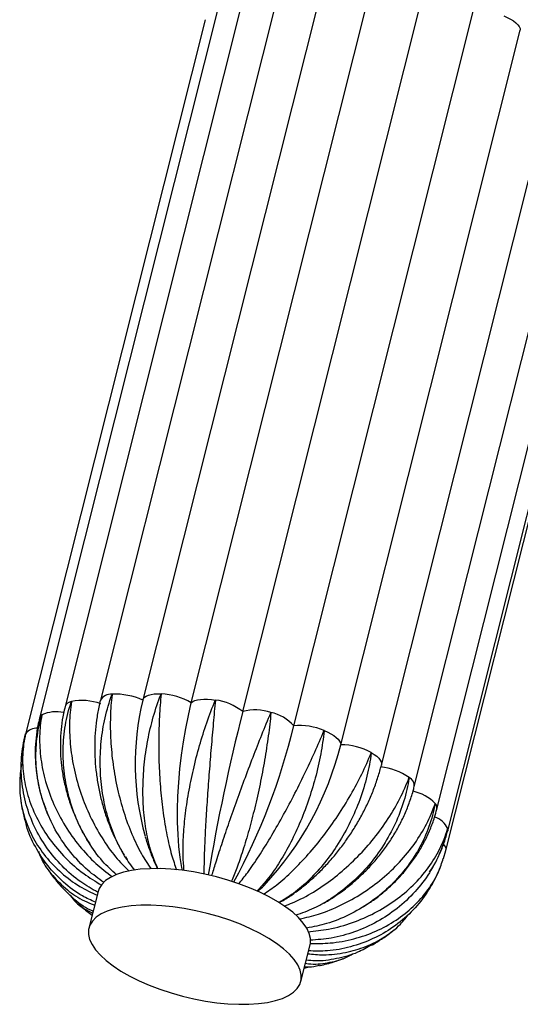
# Paper-space layout '_Isométrica' of a CAD drawing. Header units: millimetres. Extents: x -343 to 343, y -361 to 1293.
# Tile 1 of 7: x -136 to 2, y -361 to -91. Entities that reach past the tile are written whole.
import ezdxf

# ---------------------------------------------------------------- set-up
doc = ezdxf.new("R2010")
doc.units = ezdxf.units.MM

psp = doc.layouts.new('_Isométrica')

# ---------------------------------------------------------------- linework, layer by layer
at = {"color": 7, "linetype": 'Continuous', "lineweight": 25}
for p, q in [((-73.74, -83.37), (-123.05, -279.43)), ((-64.06, -81.67), (-113.37, -277.73)), ((-52.37, -81.55), (-101.68, -277.61)), ((-88.41, -278.43), (-39.09, -82.37)), ((-74.28, -280.84), (-24.97, -84.78)), ((-80.76, -86.56), (-130.07, -282.62)), ((-60.28, -284.76), (-10.97, -88.7)), ((-84.63, -90.99), (-133.94, -287.05)), ((-47.37, -289.93), (1.94, -93.87)), ((-36.19, -295.51), (13.12, -99.45)), ((-27.18, -301.42), (22.14, -105.36)), ((-20.97, -307.58), (28.34, -111.52)), ((-18, -313.56), (31.31, -117.5)), ((-18.47, -318.95), (30.84, -122.89)), ((-106.5, -320.7), (-106.05, -321.44)), ((-19.12, -321.13), (-18.47, -318.95)), ((-21.2, -326.17), (-20.61, -324.94)), ((-113.98, -330.2), (-116.51, -340.24)), ((-27.63, -330.9), (-27.31, -330.55)), ((-41.11, -334.35), (-39.56, -333.35)), ((-58.32, -354.88), (-55.8, -344.83)), ((-57.4, -351.23), (-56.42, -350.93))]:
    psp.add_line(p, q, dxfattribs=at)
at = {"color": 8, "linetype": 'Continuous', "lineweight": 25}
psp.add_line((-133.94, -287.05), (-133.87, -286.85), dxfattribs=at)
at = {"color": 7, "linetype": 'Continuous', "lineweight": 25, "flags": 128}
for points in [[(-2.62, -89.96), (-1.64, -90.39), (-0.75, -90.85), (0.04, -91.34), (0.71, -91.85), (1.24, -92.37), (1.63, -92.89), (1.87, -93.39), (1.94, -93.87)], [(-88.41, -278.43), (-87.97, -278.1), (-87.39, -277.83), (-86.68, -277.62), (-85.86, -277.48), (-84.94, -277.41), (-83.94, -277.42), (-82.88, -277.5), (-81.78, -277.66)], [(-90.85, -324.38), (-90.99, -323.65), (-91.44, -320.85), (-91.78, -317.83), (-92.02, -314.6), (-92.14, -311.21), (-92.15, -307.68), (-92.05, -304.05), (-91.84, -300.34), (-91.52, -296.59), (-91.09, -292.84), (-90.56, -289.11), (-89.93, -285.45), (-89.21, -281.88), (-88.41, -278.43)], [(-51.93, -286.02), (-50.95, -286.45), (-50.06, -286.91), (-49.27, -287.4), (-48.6, -287.91), (-48.07, -288.43), (-47.68, -288.95), (-47.45, -289.45), (-47.37, -289.93)], [(-55.8, -344.83), (-55.71, -344.41), (-55.68, -343.1), (-56, -341.73), (-56.65, -340.31), (-57.64, -338.85), (-58.94, -337.38), (-60.55, -335.91), (-62.45, -334.46), (-64.61, -333.04), (-67, -331.68), (-69.61, -330.38), (-72.39, -329.17), (-75.32, -328.06), (-78.36, -327.05), (-81.48, -326.17), (-84.64, -325.43), (-87.81, -324.82), (-90.93, -324.37), (-93.99, -324.06), (-96.94, -323.92), (-99.75, -323.94), (-102.39, -324.11), (-104.82, -324.44), (-107.01, -324.93), (-108.95, -325.56), (-110.6, -326.33), (-111.96, -327.23), (-112.99, -328.26), (-113.7, -329.39), (-113.98, -330.2)], [(-107.34, -334.49), (-109.54, -334.97), (-111.48, -335.6), (-113.13, -336.37), (-114.48, -337.28), (-115.52, -338.3), (-116.23, -339.44), (-116.6, -340.66), (-116.62, -341.97), (-116.31, -343.35), (-115.65, -344.77), (-114.67, -346.23), (-113.36, -347.7), (-111.75, -349.17), (-109.86, -350.62), (-107.7, -352.04), (-105.31, -353.4), (-102.7, -354.7), (-99.92, -355.91), (-96.99, -357.02), (-93.94, -358.02), (-90.82, -358.9), (-87.66, -359.65), (-84.5, -360.25), (-81.37, -360.71), (-78.32, -361.01), (-75.36, -361.16), (-72.56, -361.14), (-69.92, -360.97), (-67.49, -360.64), (-65.29, -360.15), (-63.36, -359.52), (-61.7, -358.75), (-60.35, -357.84), (-59.31, -356.82), (-58.61, -355.69), (-58.24, -354.46), (-58.21, -353.15), (-58.53, -351.77), (-59.18, -350.35), (-60.17, -348.89), (-61.47, -347.42), (-63.08, -345.95), (-64.97, -344.5), (-67.13, -343.08), (-69.53, -341.72), (-72.13, -340.43), (-74.92, -339.21), (-77.85, -338.1), (-80.89, -337.1), (-84.01, -336.22), (-87.17, -335.47), (-90.33, -334.87), (-93.46, -334.41), (-96.52, -334.11), (-99.47, -333.96), (-102.28, -333.98), (-104.91, -334.15), (-107.34, -334.49)]]:
    psp.add_lwpolyline(points, dxfattribs=at)
at = {"color": 8, "linetype": 'Continuous', "lineweight": 25, "flags": 128}
for points in [[(-101.68, -277.61), (-101.55, -277.27), (-101.23, -276.89), (-100.77, -276.57), (-100.17, -276.31), (-99.44, -276.11), (-98.6, -275.98), (-97.67, -275.93), (-96.65, -275.95)], [(-38.99, -292.1), (-38.18, -292.59), (-37.49, -293.1), (-36.94, -293.62), (-36.52, -294.13), (-36.26, -294.64), (-36.16, -295.12), (-36.19, -295.51)], [(-18, -312.93), (-17.97, -313.4), (-18, -313.56)]]:
    psp.add_lwpolyline(points, dxfattribs=at)
at = {"color": 8, "linetype": 'Continuous', "lineweight": 25}
for centre, radius, start, end in [((-120.99, -280.26), 2.22, 98.2412, 158.1835), ((-110.47, -279.44), 3.36, 84.2354, 149.4471), ((-125.51, -290.46), 9.56, 77.6454, 114.0466), ((-128.6, -283.02), 1.52, 121.6551, 164.4124), ((-130.85, -289.28), 3.87, 86.829, 141.1919), ((-29.8, -301.26), 2.63, 356.4573, 62.4433), ((-30.14, -314.68), 12.28, 44.7737, 77.598), ((-22.73, -307.26), 1.79, 349.5229, 43.1836), ((-23.41, -315.44), 5.96, 24.8458, 71.5713), ((-20.37, -318.65), 1.92, 350.9547, 45.4965)]:
    psp.add_arc(centre, radius, start, end, dxfattribs=at)
at = {"color": 7, "linetype": 'Continuous', "lineweight": 25}
for centre, radius, start, end in [((-118.41, -292.83), 15.05, 70.0044, 101.0938), ((-109.23, -294.25), 18.19, 65.5517, 92.8461), ((-29.81, -295.17), 73.99, 166.3384, 195.5903), ((-97.68, -294.3), 18.37, 59.7004, 86.8056), ((-83.88, -293.04), 15.52, 51.7725, 82.2044), ((458.89, -416.79), 550.22, 165.6953, 170.463), ((-70.81, -293.77), 13.38, 71.312, 105.0175), ((-68.6, -291.76), 10.87, 40.0672, 78.999), ((-234.14, -242.73), 178.87, 331.6767, 346.4071), ((-58.6, -302.01), 17.32, 67.3455, 95.5676), ((-131.47, -269.13), 86.63, 316.7104, 346.1113), ((-47.74, -308.61), 18.69, 62.0511, 88.8449), ((-38.26, -312.76), 16.87, 55.02, 83.7546)]:
    psp.add_arc(centre, radius, start, end, dxfattribs=at)
for points, knots in [([(10.32, -96.04), (10.33, -96), (10.59, -93.88), (10.91, -89.69), (10.75, -83.91), (9.97, -78.67), (8.57, -74.2), (6.59, -70.53), (4.06, -67.93), (1.84, -66.49), (0.4, -66.28), (0.07, -66.24)], [0, 0, 0, 0, 0.0027527, 0.1379874, 0.2771461, 0.4123827, 0.5515574, 0.6865221, 0.8254037, 0.9603213, 1, 1, 1, 1]), ([(-108.93, -325.67), (-110.23, -324.46), (-113.09, -321.79), (-116.71, -316.75), (-119.83, -310.87), (-122.06, -304.55), (-123.39, -297.88), (-123.74, -291.18), (-123.11, -284.5), (-122.04, -280.21), (-121.32, -278.1), (-121.3, -278.06)], [0, 0, 0, 0, 0.107786, 0.236243, 0.361128, 0.489637, 0.614773, 0.743553, 0.868686, 0.997453, 1, 1, 1, 1]), ([(-121.3, -278.06), (-121.31, -278.1), (-121.61, -280.03), (-121.96, -284.1), (-121.68, -290.45), (-120.6, -297), (-118.77, -303.45), (-116.21, -309.74), (-113, -315.54), (-109.41, -320.65), (-106.72, -323.37), (-105.46, -324.65)], [0, 0, 0, 0, 0.0025477, 0.127708, 0.2565002, 0.3816624, 0.5104693, 0.6353798, 0.7639156, 0.8887825, 1, 1, 1, 1]), ([(-113.37, -277.73), (-113.52, -278.36), (-113.94, -280.13), (-114.45, -283.14), (-114.83, -286.75), (-114.96, -290.42), (-114.85, -294.12), (-114.51, -297.83), (-113.93, -301.52), (-113.12, -305.16), (-112.09, -308.73), (-110.84, -312.22), (-109.37, -315.57), (-108.04, -318.22), (-107.13, -319.68), (-106.85, -320.13)], [0, 0, 0, 0, 0.045969, 0.12933, 0.212635, 0.295913, 0.379153, 0.46237, 0.545586, 0.628836, 0.712144, 0.795545, 0.879069, 0.962739, 1, 1, 1, 1]), ([(-103.89, -324.38), (-104.86, -323.1), (-106.99, -320.28), (-109.56, -315.05), (-111.66, -309), (-112.98, -302.56), (-113.53, -295.82), (-113.26, -289.09), (-112.18, -282.44), (-110.92, -278.2), (-110.15, -276.13), (-110.13, -276.09)], [0, 0, 0, 0, 0.10777, 0.23623, 0.361117, 0.489628, 0.614766, 0.743549, 0.868684, 0.997453, 1, 1, 1, 1]), ([(-110.13, -276.09), (-110.14, -276.13), (-110.39, -278.1), (-110.7, -282.25), (-110.61, -288.73), (-109.95, -295.45), (-108.74, -302.07), (-107, -308.54), (-104.78, -314.52), (-102.25, -319.83), (-100.34, -322.67), (-99.44, -324.01)], [0, 0, 0, 0, 0.002546, 0.127649, 0.256382, 0.381486, 0.510234, 0.635087, 0.763563, 0.888372, 1, 1, 1, 1]), ([(-97.57, -323.95), (-98.13, -322.66), (-99.37, -319.84), (-100.66, -314.59), (-101.52, -308.54), (-101.77, -302.12), (-101.41, -295.42), (-100.45, -288.75), (-98.9, -282.19), (-97.48, -278.03), (-96.67, -275.99), (-96.65, -275.95)], [0, 0, 0, 0, 0.107053, 0.235616, 0.360603, 0.489218, 0.614456, 0.743343, 0.868578, 0.997451, 1, 1, 1, 1]), ([(-96.65, -275.95), (-96.66, -275.99), (-96.87, -278), (-97.2, -282.22), (-97.4, -288.8), (-97.29, -295.59), (-96.88, -302.27), (-96.15, -308.78), (-95.13, -314.79), (-93.9, -320.1), (-92.91, -322.93), (-92.44, -324.26)], [0, 0, 0, 0, 0.002547, 0.127692, 0.256468, 0.381615, 0.510406, 0.635301, 0.76382, 0.888672, 1, 1, 1, 1]), ([(-90.36, -324.46), (-90.47, -323.22), (-90.72, -320.5), (-90.62, -315.41), (-90.12, -309.53), (-89.21, -303.27), (-87.88, -296.73), (-86.2, -290.21), (-84.17, -283.78), (-82.62, -279.69), (-81.79, -277.7), (-81.78, -277.66)], [0, 0, 0, 0, 0.106641, 0.235263, 0.360308, 0.488982, 0.614278, 0.743224, 0.868518, 0.99745, 1, 1, 1, 1]), ([(-81.78, -277.66), (-81.78, -277.7), (-81.97, -279.75), (-82.37, -284.02), (-82.94, -290.63), (-83.5, -297.41), (-83.98, -304.04), (-84.4, -310.45), (-84.71, -316.32), (-84.9, -321.44), (-84.92, -324.13), (-84.92, -325.39)], [0, 0, 0, 0, 0.00255, 0.127826, 0.256737, 0.382014, 0.51094, 0.635966, 0.76462, 0.889602, 1, 1, 1, 1]), ([(-123.05, -279.43), (-123.2, -280.09), (-123.63, -281.87), (-124.09, -284.88), (-124.37, -288.44), (-124.36, -292.06), (-124.07, -295.71), (-123.5, -299.35), (-122.66, -302.96), (-121.55, -306.52), (-120.18, -310), (-118.53, -313.36), (-117.23, -315.73), (-116.4, -316.93), (-116.28, -317.11)], [0, 0, 0, 0, 0.052981, 0.145456, 0.238078, 0.330917, 0.423924, 0.517058, 0.610288, 0.703593, 0.796956, 0.89037, 0.983828, 1, 1, 1, 1]), ([(-130.07, -282.62), (-130.22, -283.28), (-130.64, -285.07), (-131.08, -288.05), (-131.3, -291.56), (-131.21, -295.1), (-130.81, -298.64), (-130.11, -302.17), (-129.29, -305.13), (-128.61, -306.88), (-128.36, -307.5)], [0, 0, 0, 0, 0.08203, 0.221517, 0.361185, 0.501148, 0.641407, 0.781955, 0.92277, 1, 1, 1, 1]), ([(-112.37, -327.74), (-113.89, -326.65), (-117.25, -324.26), (-121.62, -319.58), (-125.5, -314.02), (-128.41, -307.96), (-130.34, -301.48), (-131.19, -294.89), (-130.95, -288.24), (-130.06, -283.91), (-129.41, -281.77), (-129.4, -281.73)], [0, 0, 0, 0, 0.106889, 0.235476, 0.360486, 0.489124, 0.614385, 0.743295, 0.868554, 0.99745, 1, 1, 1, 1]), ([(-129.4, -281.73), (-129.41, -281.77), (-129.78, -283.67), (-130.2, -287.66), (-129.85, -293.82), (-128.53, -300.14), (-126.28, -306.32), (-123.15, -312.3), (-119.24, -317.76), (-114.88, -322.51), (-111.64, -324.98), (-110.13, -326.13)], [0, 0, 0, 0, 0.002551, 0.127897, 0.25688, 0.382227, 0.511225, 0.63632, 0.765046, 0.890098, 1, 1, 1, 1]), ([(-82.78, -325.91), (-82.43, -324.76), (-81.66, -322.24), (-80.11, -317.46), (-78.23, -311.9), (-76.14, -305.93), (-73.85, -299.65), (-71.47, -293.35), (-69.01, -287.1), (-67.37, -283.09), (-66.54, -281.13), (-66.52, -281.09)], [0, 0, 0, 0, 0.107663, 0.236138, 0.36104, 0.489567, 0.61472, 0.743518, 0.868668, 0.997453, 1, 1, 1, 1]), ([(-66.52, -281.09), (-66.53, -281.13), (-66.72, -283.21), (-67.22, -287.53), (-68.24, -294.12), (-69.5, -300.8), (-70.95, -307.26), (-72.55, -313.42), (-74.22, -319), (-75.87, -323.8), (-76.91, -326.24), (-77.39, -327.39)], [0, 0, 0, 0, 0.002549, 0.127774, 0.256632, 0.381859, 0.510732, 0.635707, 0.764309, 0.88924, 1, 1, 1, 1]), ([(-75.36, -328.12), (-74.56, -327.11), (-72.79, -324.9), (-69.85, -320.58), (-66.66, -315.48), (-63.46, -309.91), (-60.28, -303.98), (-57.27, -297.96), (-54.45, -291.91), (-52.75, -287.99), (-51.94, -286.06), (-51.93, -286.02)], [0, 0, 0, 0, 0.108029, 0.236452, 0.361302, 0.489776, 0.614878, 0.743623, 0.868722, 0.997454, 1, 1, 1, 1]), ([(-51.93, -286.02), (-51.93, -286.06), (-52.15, -288.17), (-52.79, -292.5), (-54.27, -299.02), (-56.26, -305.52), (-58.65, -311.7), (-61.41, -317.51), (-64.4, -322.65), (-67.44, -326.99), (-69.45, -329.1), (-70.4, -330.09)], [0, 0, 0, 0, 0.0025469, 0.1276678, 0.2564194, 0.3815422, 0.5103085, 0.6351797, 0.763675, 0.8885026, 1, 1, 1, 1]), ([(-114.12, -330.38), (-115.69, -329.49), (-119.24, -327.49), (-123.95, -323.34), (-128.26, -318.24), (-131.58, -312.56), (-133.9, -306.37), (-135.1, -299.96), (-135.17, -293.4), (-134.45, -289.06), (-133.89, -286.89), (-133.87, -286.85)], [0, 0, 0, 0, 0.102583, 0.23179, 0.357403, 0.486661, 0.612526, 0.742058, 0.86792, 0.997438, 1, 1, 1, 1]), ([(-133.94, -287.05), (-134.1, -287.72), (-134.51, -289.51), (-134.91, -292), (-134.98, -293.83), (-135.01, -294.51)], [0, 0, 0, 0, 0.271176, 0.729748, 1, 1, 1, 1]), ([(-133.87, -286.85), (-133.88, -286.89), (-134.33, -288.77), (-134.87, -292.67), (-134.57, -298.63), (-133.19, -304.66), (-130.77, -310.49), (-127.34, -316.04), (-123.06, -321.03), (-118.27, -325.3), (-114.71, -327.43), (-113.05, -328.43)], [0, 0, 0, 0, 0.002552, 0.127942, 0.25697, 0.382361, 0.511404, 0.636543, 0.765314, 0.89041, 1, 1, 1, 1]), ([(-68.58, -330.95), (-67.37, -330.12), (-64.72, -328.32), (-60.55, -324.58), (-56.2, -320.03), (-52.03, -314.95), (-48.1, -309.43), (-44.57, -303.72), (-41.47, -297.9), (-39.76, -294.05), (-39, -292.14), (-38.99, -292.1)], [0, 0, 0, 0, 0.1077374, 0.236202, 0.3610934, 0.4896093, 0.6147517, 0.7435393, 0.8686789, 0.9974527, 1, 1, 1, 1]), ([(-38.99, -292.1), (-38.99, -292.15), (-39.26, -294.27), (-40.06, -298.6), (-42.01, -304.99), (-44.67, -311.25), (-47.93, -317.08), (-51.73, -322.43), (-55.89, -327.03), (-60.17, -330.78), (-63.03, -332.48), (-64.38, -333.28)], [0, 0, 0, 0, 0.002547, 0.127655, 0.256394, 0.381504, 0.510257, 0.635116, 0.763598, 0.888413, 1, 1, 1, 1]), ([(-134.97, -295.16), (-135.13, -296.06), (-135.36, -297.33), (-135.41, -298.62), (-135.43, -299)], [0, 0, 0, 0, 0.706376, 1, 1, 1, 1]), ([(-63.99, -333.09), (-63.71, -332.94), (-62.46, -332.26), (-60.28, -330.79), (-57.47, -328.7), (-54.77, -326.36), (-52.17, -323.84), (-49.69, -321.13), (-47.36, -318.26), (-45.19, -315.25), (-43.18, -312.13), (-41.35, -308.9), (-39.72, -305.59), (-38.3, -302.22), (-37.1, -298.85), (-36.49, -296.61), (-36.19, -295.51)], [0, 0, 0, 0, 0.021315, 0.097133, 0.172912, 0.248563, 0.324058, 0.399405, 0.474636, 0.549799, 0.624949, 0.70014, 0.775417, 0.850841, 0.926468, 1, 1, 1, 1]), ([(-135.44, -299), (-135.48, -300.86), (-135.56, -304.61), (-134.24, -310.25), (-131.92, -315.66), (-128.51, -320.72), (-124.2, -325.14), (-119.42, -328.78), (-115.87, -330.47), (-114.25, -331.24)], [0, 0, 0, 0, 0.143374, 0.28888, 0.438623, 0.583836, 0.733264, 0.878426, 1, 1, 1, 1]), ([(-62.86, -334.21), (-61.34, -333.6), (-57.98, -332.26), (-52.83, -329.17), (-47.56, -325.24), (-42.64, -320.7), (-38.12, -315.63), (-34.22, -310.25), (-30.97, -304.65), (-29.3, -300.87), (-28.6, -298.97), (-28.58, -298.93)], [0, 0, 0, 0, 0.106698, 0.235312, 0.360349, 0.489014, 0.614303, 0.74324, 0.868526, 0.99745, 1, 1, 1, 1]), ([(-28.58, -298.93), (-28.59, -298.97), (-28.91, -301.11), (-29.9, -305.42), (-32.27, -311.64), (-35.53, -317.6), (-39.52, -323.01), (-44.18, -327.84), (-49.29, -331.83), (-54.54, -334.92), (-58.07, -336.15), (-59.72, -336.73)], [0, 0, 0, 0, 0.002548, 0.12775, 0.256584, 0.381787, 0.510635, 0.635586, 0.764164, 0.889072, 1, 1, 1, 1]), ([(-53.06, -333.92), (-52.79, -333.78), (-51.43, -333.09), (-49.08, -331.61), (-46.05, -329.47), (-43.17, -327.1), (-40.45, -324.53), (-37.91, -321.79), (-35.57, -318.87), (-33.45, -315.82), (-31.56, -312.64), (-29.92, -309.37), (-28.55, -306.01), (-27.68, -303.35), (-27.28, -301.82), (-27.18, -301.42)], [0, 0, 0, 0, 0.022032, 0.108018, 0.194049, 0.280113, 0.36621, 0.452348, 0.538534, 0.624778, 0.711085, 0.797456, 0.883876, 0.970306, 1, 1, 1, 1]), ([(-135.17, -305.44), (-135.05, -306.25), (-134.74, -308.21), (-134.24, -310.31), (-133.81, -311.58), (-133.75, -311.74)], [0, 0, 0, 0, 0.377614, 0.921231, 1, 1, 1, 1]), ([(-58.67, -337.72), (-56.92, -337.33), (-53.06, -336.46), (-47.23, -334.04), (-41.33, -330.76), (-35.91, -326.77), (-31.04, -322.14), (-26.94, -317.1), (-23.65, -311.7), (-22.07, -307.97), (-21.44, -306.07), (-21.43, -306.03)], [0, 0, 0, 0, 0.106442, 0.235093, 0.360166, 0.488868, 0.614193, 0.743167, 0.868488, 0.997449, 1, 1, 1, 1]), ([(-21.43, -306.03), (-21.43, -306.08), (-21.83, -308.21), (-22.99, -312.48), (-25.74, -318.5), (-29.46, -324.13), (-33.99, -329.1), (-39.27, -333.38), (-45.04, -336.73), (-50.94, -339.14), (-54.88, -339.89), (-56.72, -340.23)], [0, 0, 0, 0, 0.002553, 0.127984, 0.257054, 0.382486, 0.511571, 0.636751, 0.765564, 0.8907, 1, 1, 1, 1]), ([(-39.2, -333.11), (-39.04, -333.01), (-37.84, -332.24), (-35.76, -330.57), (-32.98, -328.11), (-30.44, -325.43), (-28.13, -322.58), (-26.07, -319.58), (-24.28, -316.44), (-22.78, -313.19), (-21.69, -310.22), (-21.18, -308.34), (-20.97, -307.58)], [0, 0, 0, 0, 0.016853, 0.130531, 0.244212, 0.357872, 0.471483, 0.585009, 0.698409, 0.811637, 0.924641, 1, 1, 1, 1]), ([(-128.13, -308.11), (-128.02, -308.42), (-127.71, -309.3), (-127.28, -310.13), (-127.01, -310.67)], [0, 0, 0, 0, 0.3576129, 1, 1, 1, 1]), ([(-114.72, -333.14), (-115.94, -332.59), (-119.12, -331.15), (-123.54, -327.78), (-127.95, -323.26), (-131.28, -318.01), (-133.22, -314.07), (-133.7, -311.89), (-133.73, -311.73)], [0, 0, 0, 0, 0.132546, 0.348203, 0.55786, 0.773603, 0.983682, 1, 1, 1, 1]), ([(-56.33, -341.23), (-54.45, -341.04), (-50.3, -340.64), (-44.12, -338.87), (-37.93, -336.21), (-32.32, -332.74), (-27.34, -328.54), (-23.22, -323.8), (-20.02, -318.58), (-18.56, -314.88), (-18.01, -312.97), (-18, -312.93)], [0, 0, 0, 0, 0.107379, 0.2358953, 0.3608368, 0.4894043, 0.6145969, 0.7434363, 0.8686262, 0.9974517, 1, 1, 1, 1]), ([(-18, -312.93), (-18.01, -312.97), (-18.48, -315.1), (-19.82, -319.3), (-22.84, -325.11), (-26.87, -330.4), (-31.72, -334.93), (-37.33, -338.67), (-43.44, -341.4), (-49.66, -343.15), (-53.81, -343.45), (-55.75, -343.58)], [0, 0, 0, 0, 0.0025511, 0.1278801, 0.2568457, 0.3821765, 0.5111569, 0.6362357, 0.7649446, 0.8899797, 1, 1, 1, 1]), ([(-101.04, -315.19), (-101.04, -315.2), (-100.74, -316.35), (-99.98, -318.52), (-98.87, -321.45), (-98.01, -323.18), (-97.64, -323.95)], [0, 0, 0, 0, 0.004185, 0.359064, 0.716506, 1, 1, 1, 1]), ([(-22.97, -324.94), (-22.58, -324.33), (-21.55, -322.73), (-20.2, -319.98), (-18.9, -316.79), (-18.3, -314.62), (-18, -313.56)], [0, 0, 0, 0, 0.174671, 0.455071, 0.73498, 1, 1, 1, 1]), ([(-130.39, -319.16), (-130.1, -319.93), (-129.19, -322.36), (-126.54, -325.99), (-122.6, -329.8), (-118.64, -332.5), (-115.87, -333.56), (-114.92, -333.92)], [0, 0, 0, 0, 0.116992, 0.365645, 0.621513, 0.870079, 1, 1, 1, 1]), ([(-55.74, -344.46), (-53.9, -344.47), (-49.81, -344.49), (-43.72, -343.32), (-37.61, -341.22), (-32.1, -338.21), (-27.25, -334.39), (-23.35, -329.89), (-20.57, -325.4), (-19.61, -322.35), (-19.22, -321.11)], [0, 0, 0, 0, 0.1098138, 0.2448622, 0.3761542, 0.5112565, 0.6428124, 0.7782004, 0.9097534, 1, 1, 1, 1]), ([(-128.39, -323.2), (-128.27, -323.41), (-127.53, -324.62), (-126.09, -326.56), (-124.69, -328.19), (-124.05, -328.95)], [0, 0, 0, 0, 0.101321, 0.585949, 1, 1, 1, 1]), ([(-20.47, -324.67), (-20.38, -324.48), (-20.18, -324.08), (-20.03, -323.65), (-19.95, -323.41)], [0, 0, 0, 0, 0.4469246, 1, 1, 1, 1]), ([(-21.23, -326.15), (-22.09, -327.79), (-23.94, -331.3), (-27.96, -335.98), (-32.86, -340.11), (-38.5, -343.34), (-44.59, -345.51), (-50.58, -346.65), (-54.48, -346.55), (-56.22, -346.51)], [0, 0, 0, 0, 0.129763, 0.278528, 0.431625, 0.580092, 0.732867, 0.881281, 1, 1, 1, 1]), ([(-115.34, -335.6), (-115.41, -335.57), (-117.29, -334.86), (-120.33, -332.71), (-122.84, -330.14), (-124.03, -328.93)], [0, 0, 0, 0, 0.020746, 0.538814, 1, 1, 1, 1]), ([(-70.2, -330.18), (-69.6, -329.66), (-68.97, -329.13), (-68.37, -328.5), (-68.35, -328.48)], [0, 0, 0, 0, 0.977567, 1, 1, 1, 1]), ([(-121.63, -331.24), (-121.6, -331.29), (-120.76, -332.66), (-118.74, -334.43), (-116.41, -335.69), (-115.49, -336.19)], [0, 0, 0, 0, 0.020594, 0.612521, 1, 1, 1, 1]), ([(-119.37, -333.62), (-119.06, -333.91), (-117.87, -335.01), (-116.58, -335.98), (-115.62, -336.71)], [0, 0, 0, 0, 0.2607992, 1, 1, 1, 1]), ([(-56.42, -347.3), (-54.99, -347.43), (-51.45, -347.76), (-46.06, -347.08), (-40.36, -345.45), (-35.29, -342.79), (-31.23, -339.71), (-29.31, -337.23), (-28.52, -336.21)], [0, 0, 0, 0, 0.127423, 0.315932, 0.499197, 0.687781, 0.871415, 1, 1, 1, 1]), ([(-38.81, -344.94), (-37.93, -344.4), (-36.04, -343.26), (-34.02, -341.82), (-32.95, -340.89), (-32.76, -340.73)], [0, 0, 0, 0, 0.422389, 0.901964, 1, 1, 1, 1]), ([(-38.86, -344.86), (-40.13, -345.58), (-43.16, -347.31), (-48.42, -348.74), (-53.21, -349.43), (-56.03, -349.13), (-56.86, -349.04)], [0, 0, 0, 0, 0.232039, 0.555561, 0.869849, 1, 1, 1, 1]), ([(-57.07, -349.9), (-56.8, -349.94), (-54.7, -350.28), (-50.99, -349.84), (-46.82, -348.92), (-44.67, -347.68), (-43.95, -347.26)], [0, 0, 0, 0, 0.056828, 0.439603, 0.811731, 1, 1, 1, 1]), ([(-53.27, -350.44), (-53.75, -350.6), (-55.07, -351.02), (-56.46, -351), (-57.34, -350.98)], [0, 0, 0, 0, 0.362037, 1, 1, 1, 1]), ([(-53.24, -350.55), (-53.16, -350.54), (-51.83, -350.27), (-49.65, -349.67), (-47.59, -348.93), (-46.74, -348.63)], [0, 0, 0, 0, 0.035172, 0.603375, 1, 1, 1, 1])]:
    psp.add_open_spline(points, degree=3, knots=knots, dxfattribs=at)

doc.saveas('drawing.dxf')
